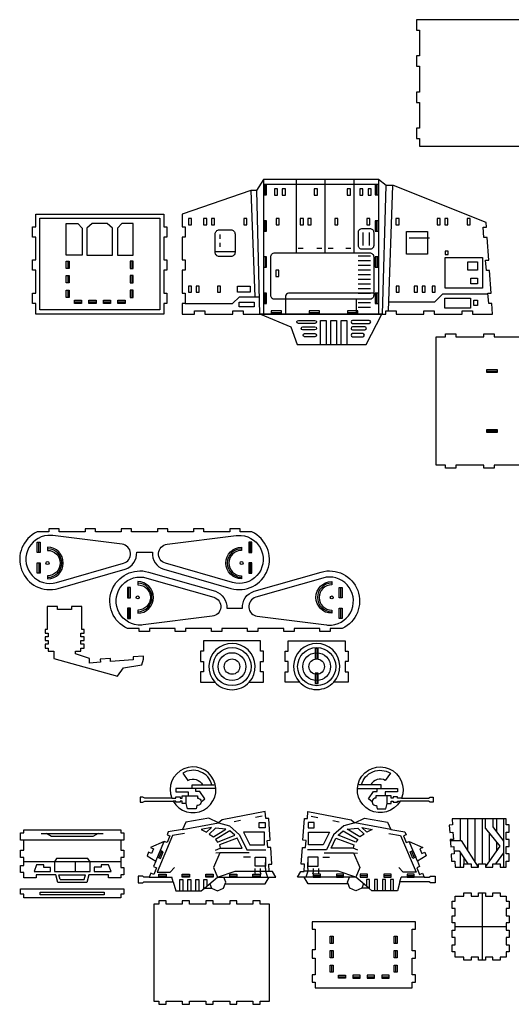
# Model space of a CAD drawing. Header units: inches. Extents: x 70 to 1122, y -10 to 958.
# Tile 1 of 2: x 70 to 546, y 5 to 958. Entities that reach past the tile are written whole.
import ezdxf

# ---------------------------------------------------------------- set-up
doc = ezdxf.new("R2010")
doc.units = ezdxf.units.IN
doc.header["$MEASUREMENT"] = 0
for name, color, linetype in [('corte', 1, 'Continuous'), ('corte interno', 6, 'Continuous'), ('detalhes', 2, 'Continuous'), ('engates', 5, 'Continuous'), ('furos', 3, 'Continuous')]:
    doc.layers.add(name, color=color, linetype=linetype)

msp = doc.modelspace()

# ---------------------------------------------------------------- linework, layer by layer
at = {"layer": 'corte'}
for points in [[(581.05, 957.73), (454.05, 957.73), (454.05, 947.73), (457.05, 947.73), (457.05, 922.73), (454.05, 922.73), (454.05, 912.73), (457.05, 912.73), (457.05, 887.73), (454.05, 887.73), (454.05, 877.73), (457.05, 877.73), (457.05, 852.73), (454.05, 852.73), (454.05, 842.73), (457.05, 842.73), (457.05, 835.51), (581.05, 835.51)], [(209.45, 672.97), (85.45, 672.97), (85.45, 683.27), (82.45, 683.27), (82.45, 693.27), (85.45, 693.27), (85.45, 715.27), (82.45, 715.27), (82.45, 725.27), (85.45, 725.27), (85.45, 747.27), (82.45, 747.27), (82.45, 757.27), (85.45, 757.27), (85.45, 769.66), (209.45, 769.66), (209.45, 757.27), (212.45, 757.27), (212.45, 747.27), (209.45, 747.27), (209.45, 725.27), (212.45, 725.27), (212.45, 715.27), (209.45, 715.27), (209.45, 693.27), (212.45, 693.27), (212.45, 683.27), (209.45, 683.27), (209.45, 672.97)], [(556.11, 526.85), (529.11, 526.85), (529.11, 523.85), (519.11, 523.85), (519.11, 526.85), (492.11, 526.85), (492.11, 523.85), (482.11, 523.85), (482.11, 526.85), (473.03, 526.85), (473.03, 650.85), (482.11, 650.85), (482.11, 653.85), (492.11, 653.85), (492.11, 650.85), (519.11, 650.85), (519.11, 653.85), (529.11, 653.85), (529.11, 650.85), (556.11, 650.85)], [(97.67, 364.24), (97.67, 360.64), (94.67, 360.64), (94.67, 357.04), (97.67, 357.04), (97.67, 353.44), (94.67, 353.44), (94.67, 349.84), (97.67, 349.84), (97.67, 346.92), (102.89, 346.92), (102.89, 339.86), (164.6, 322.51), (170.28, 330.65), (188.08, 333.72), (189.93, 339.02), (189.72, 342.02), (179.74, 341.31), (179.95, 338.32), (158.01, 336.76), (157.8, 339.75), (147.82, 339.04), (148.03, 336.05), (137.69, 335.32), (137.69, 339.8), (124.04, 344.13), (124.04, 346.92), (129.26, 346.92), (129.26, 349.84), (132.26, 349.84), (132.26, 353.44), (129.26, 353.44), (129.26, 357.04), (132.26, 357.04), (132.26, 360.64), (129.26, 360.64), (129.26, 364.24), (132.26, 364.24), (132.26, 367.84), (130.26, 367.84), (130.26, 390.09), (120.26, 390.09), (120.26, 387.09), (106.67, 387.09), (106.67, 390.09), (96.67, 390.09), (96.67, 367.84), (94.67, 367.84), (94.67, 364.24), (97.67, 364.24)], [(215.39, 168.06), (212.66, 161.61), (209.9, 162.78), (196.57, 156.84), (199.33, 155.67), (197.39, 151.07), (194.69, 152.21), (193.34, 148.88), (201.8, 143.6), (199.63, 138.46), (202.39, 137.29), (199.67, 130.84), (196.9, 132.01), (195.24, 128.08), (190.24, 128.08), (189.24, 129.08), (184.61, 129.08), (184.61, 122.58), (189.24, 122.58), (190.24, 123.58), (218.65, 123.58), (221.15, 114.86), (245.73, 114.86), (248.78, 117.41), (255.71, 117.41), (261.49, 115.07), (267.24, 117.5), (268.89, 121.58), (307.52, 121.58), (311.27, 128.08), (317.95, 128.08), (314.55, 133.8), (311.47, 133.6), (311.14, 140.59), (314.14, 140.78), (312.96, 156.92), (309.97, 156.72), (309.52, 163.71), (312.51, 163.9), (311.15, 184.99), (308.15, 184.79), (307.7, 191.78), (265.78, 183.52), (262.41, 180.7), (252.88, 185.22), (230.65, 181.24), (227.49, 174.44), (213.79, 171.99), (212.62, 169.23), (215.39, 168.06)], [(441.26, 168.06), (443.98, 161.61), (446.74, 162.78), (460.08, 156.84), (457.31, 155.67), (459.26, 151.07), (461.96, 152.21), (463.31, 148.88), (454.85, 143.6), (457.02, 138.46), (454.25, 137.29), (456.98, 130.84), (459.74, 132.01), (461.4, 128.08), (466.4, 128.08), (467.4, 129.08), (472.03, 129.08), (472.03, 122.58), (467.4, 122.58), (466.4, 123.58), (438, 123.58), (435.5, 114.86), (410.91, 114.86), (407.87, 117.41), (400.93, 117.41), (395.15, 115.07), (389.4, 117.5), (387.75, 121.58), (349.13, 121.58), (345.37, 128.08), (338.69, 128.08), (342.09, 133.8), (345.18, 133.6), (345.5, 140.59), (342.51, 140.78), (343.68, 156.92), (346.67, 156.72), (347.13, 163.71), (344.13, 163.9), (345.5, 184.99), (348.49, 184.79), (348.95, 191.78), (390.87, 183.52), (394.23, 180.7), (403.76, 185.22), (426, 181.24), (429.15, 174.44), (442.85, 171.99), (444.02, 169.23), (441.26, 168.06)], [(73.83, 111.79), (70.83, 111.79), (70.83, 116.79), (170.83, 116.79), (170.83, 111.79), (167.83, 111.79), (167.83, 108.2), (73.83, 108.2), (73.83, 111.79)]]:
    msp.add_lwpolyline(points, dxfattribs=at)
for points in [[(424.2, 672.97), (424.2, 675.97), (434.2, 675.97), (434.2, 672.97), (461.2, 672.97), (461.2, 675.97), (471.2, 675.97), (471.2, 672.97), (498.2, 672.97), (498.2, 675.97), (508.2, 675.97), (508.2, 672.97), (527.57, 672.97), (526.84, 683.32), (523.84, 683.1), (523.13, 693.08), (526.13, 693.29), (524.57, 715.24), (521.58, 715.02), (520.87, 725), (523.86, 725.21), (522.3, 747.16), (519.31, 746.94), (518.6, 756.92), (521.6, 757.13), (521.29, 761.4), (431.83, 797.36), (424.54, 797.36), (417.1, 803.19), (305.91, 803.19), (299.09, 792.5), (293.74, 792.5), (227.13, 769.66), (227.13, 757.27), (230.13, 757.27), (230.13, 747.27), (227.13, 747.27), (227.13, 725.27), (230.13, 725.27), (230.13, 715.27), (227.13, 715.27), (227.13, 693.27), (230.13, 693.27), (230.13, 683.27), (227.13, 683.27), (227.13, 672.97), (239.2, 672.97), (239.2, 675.97), (249.2, 675.97), (249.2, 672.97), (276.2, 672.97), (276.2, 675.97), (286.2, 675.97), (286.2, 672.97), (302.88, 672.97), (332.52, 660.56), (338.59, 643.34), (405.21, 643.34), (420.32, 672.97)], [(488.74, 178.65), (485.74, 178.45), (486.19, 171.47), (489.19, 171.66), (489.64, 164.68), (486.65, 164.48), (487.1, 157.5), (490.09, 157.69), (490.55, 150.7), (487.55, 150.51), (488, 143.53), (491, 143.72), (491.37, 137.91), (499.89, 137.91), (499.89, 140.91), (506.89, 140.91), (506.89, 137.91), (513.89, 137.91), (513.89, 140.91), (520.89, 140.91), (520.89, 137.91), (527.89, 137.91), (527.89, 140.91), (534.89, 140.91), (534.89, 137.91), (540.77, 137.91), (540.77, 143.73), (543.77, 143.73), (543.77, 150.73), (540.77, 150.73), (540.77, 157.73), (543.77, 157.73), (543.77, 164.73), (540.77, 164.73), (540.77, 171.73), (543.77, 171.73), (543.77, 178.73), (540.77, 178.73), (540.77, 184.55), (488.35, 184.55)], [(134.81, 123.07), (106.85, 123.07), (104.85, 130.57), (85.85, 130.57), (85.85, 127.57), (73.83, 127.57), (73.83, 132.57), (70.83, 132.57), (70.83, 139.57), (73.83, 139.57), (73.83, 147.27), (70.83, 147.27), (70.83, 154.27), (73.83, 154.27), (73.83, 163.97), (70.83, 163.97), (70.83, 170.97), (73.83, 170.97), (73.83, 173.97), (167.83, 173.97), (167.83, 170.97), (170.83, 170.97), (170.83, 163.97), (167.83, 163.97), (167.83, 154.27), (170.83, 154.27), (170.83, 147.27), (167.83, 147.27), (167.83, 137.57), (170.83, 137.57), (170.83, 130.57), (167.83, 130.57), (167.83, 127.57), (155.81, 127.57), (155.81, 130.57), (136.81, 130.57)], [(199.77, 8.17), (204.77, 8.17), (204.77, 5.17), (211.77, 5.17), (211.77, 8.17), (227.22, 8.17), (227.22, 5.17), (234.22, 5.17), (234.22, 8.17), (250.22, 8.17), (250.22, 5.17), (257.22, 5.17), (257.22, 8.17), (257.22, 8.17), (273.22, 8.17), (273.22, 5.17), (280.22, 5.17), (280.22, 8.17), (295.67, 8.17), (295.67, 5.17), (302.67, 5.17), (302.67, 8.17), (311.63, 8.17), (311.63, 102.17), (302.67, 102.17), (302.67, 105.17), (295.67, 105.17), (295.67, 102.17), (280.22, 102.17), (280.22, 105.17), (273.22, 105.17), (273.22, 102.17), (257.22, 102.17), (257.22, 105.17), (250.22, 105.17), (250.22, 102.17), (234.22, 102.17), (234.22, 105.17), (227.22, 105.17), (227.22, 102.17), (211.77, 102.17), (211.77, 105.17), (204.77, 105.17), (204.77, 102.17), (199.77, 102.17)], [(543.77, 62.86), (543.77, 55.86), (540.77, 55.86), (540.77, 50.86), (534.89, 50.86), (534.89, 47.86), (527.89, 47.86), (527.89, 50.86), (520.89, 50.86), (520.89, 47.86), (513.89, 47.86), (513.89, 50.86), (506.89, 50.86), (506.89, 47.86), (499.89, 47.86), (499.89, 50.86), (491.37, 50.86), (491.37, 55.86), (488.37, 55.86), (488.37, 62.86), (491.37, 62.86), (491.37, 69.86), (488.37, 69.86), (488.37, 76.86), (491.37, 76.86), (491.37, 83.86), (488.37, 83.86), (488.37, 90.86), (491.37, 90.86), (491.37, 97.86), (488.37, 97.86), (488.37, 104.86), (491.37, 104.86), (491.37, 109.86), (499.89, 109.86), (499.89, 112.86), (506.89, 112.86), (506.89, 109.86), (513.89, 109.86), (513.89, 112.86), (520.89, 112.86), (520.89, 109.86), (527.89, 109.86), (527.89, 112.86), (534.89, 112.86), (534.89, 109.86), (540.77, 109.86), (540.77, 104.86), (543.77, 104.86), (543.77, 97.86), (540.77, 97.86), (540.77, 90.86), (543.77, 90.86), (543.77, 83.86), (540.77, 83.86), (540.77, 76.86), (543.77, 76.86), (543.77, 69.86), (540.77, 69.86), (540.77, 62.86)], [(352.91, 77.93), (355.91, 77.93), (355.91, 57.81), (352.91, 57.81), (352.91, 49.81), (355.91, 49.81), (355.91, 33.64), (352.91, 33.64), (352.91, 26.64), (355.91, 26.64), (355.91, 21.11), (449.91, 21.11), (449.91, 26.64), (452.91, 26.64), (452.91, 33.64), (449.91, 33.64), (449.91, 49.81), (452.91, 49.81), (452.91, 56.81), (449.91, 56.81), (449.91, 77.93), (452.91, 77.93), (452.91, 84.93), (352.91, 84.93)]]:
    msp.add_lwpolyline(points, close=True, dxfattribs=at)
for points in [[(183.19, 442.57), (198.44, 442.57, 0.363982), (209.51, 426.13), (274.31, 407.49, 0.925628), (294.71, 462.13), (283.21, 462.13), (283.21, 465.13), (273.21, 465.13), (273.21, 462.13), (248.21, 462.13), (248.21, 465.13), (238.21, 465.13), (238.21, 462.13), (213.21, 462.13), (213.21, 465.13), (203.21, 465.13), (203.21, 462.13), (178.21, 462.13), (178.21, 465.13), (168.21, 465.13), (168.21, 462.13), (143.21, 462.13), (143.21, 465.13), (133.21, 465.13), (133.21, 462.13), (108.21, 462.13), (108.21, 465.13), (98.21, 465.13), (98.21, 462.13), (86.91, 462.13, 0.925628), (107.31, 407.49), (172.11, 426.13, 0.329306)], [(270.49, 388.28), (285.75, 388.28, -0.363982), (296.82, 404.72), (361.62, 423.35, -0.925628), (382.01, 368.71), (370.52, 368.71), (370.52, 365.71), (360.52, 365.71), (360.52, 368.71), (335.52, 368.71), (335.52, 365.71), (325.52, 365.71), (325.52, 368.71), (300.52, 368.71), (300.52, 365.71), (290.52, 365.71), (290.52, 368.71), (265.52, 368.71), (265.52, 365.71), (255.52, 365.71), (255.52, 368.71), (230.52, 368.71), (230.52, 365.71), (220.52, 365.71), (220.52, 368.71), (195.52, 368.71), (195.52, 365.71), (185.52, 365.71), (185.52, 368.71), (174.22, 368.71, -0.925628), (194.62, 423.35), (259.42, 404.72, -0.329306)], [(244.97, 316.89), (258.77, 316.89, 0.445958), (292.17, 316.89), (305.97, 316.89), (305.97, 326.89), (302.97, 326.89), (302.97, 336.89), (305.97, 336.89), (305.97, 346.89), (302.97, 346.89), (302.97, 356.73), (247.97, 356.73), (247.97, 346.89), (244.97, 346.89), (244.97, 336.89), (247.97, 336.89), (247.97, 326.89), (244.97, 326.89)], [(326.9, 326.85), (329.9, 326.85), (329.9, 336.85), (326.9, 336.85), (326.9, 346.85), (329.9, 346.85), (329.9, 356.7), (384.9, 356.7), (384.9, 346.85), (387.9, 346.85), (387.9, 336.85), (384.9, 336.85), (384.9, 326.85), (387.9, 326.85), (387.9, 316.85), (374.1, 316.85, -0.445958), (340.7, 316.85), (326.9, 316.85)], [(186.48, 200.7), (189.3, 200.7), (190.93, 201.7), (218.53, 201.7, 26.588888), (217.1, 204.7), (190.93, 204.7), (189.3, 205.7), (186.48, 205.7)], [(470.16, 200.7), (467.34, 200.7), (465.71, 201.7), (438.11, 201.7, -26.588888), (439.54, 204.7), (465.71, 204.7), (467.34, 205.7), (470.16, 205.7)]]:
    msp.add_lwpolyline(points, format="xyb", close=True, dxfattribs=at)
at = {"layer": 'corte interno'}
for p, q in [((307.41, 788.19), (307.41, 798.19)), ((415.6, 788.19), (415.6, 798.19)), ((307.41, 753.19), (307.41, 763.19)), ((415.6, 753.19), (415.6, 763.19)), ((116.45, 724.09), (116.45, 717.09)), ((178.45, 724.09), (178.45, 717.09)), ((307.41, 728.19), (307.41, 718.19)), ((415.6, 728.19), (415.6, 718.19)), ((116.45, 710.09), (116.45, 703.09)), ((178.45, 710.09), (178.45, 703.09)), ((116.45, 696.09), (116.45, 689.09)), ((178.45, 696.09), (178.45, 689.09)), ((307.41, 683.19), (307.41, 693.19)), ((415.6, 683.19), (415.6, 693.19)), ((122.95, 684.77), (129.95, 684.77)), ((136.95, 684.77), (143.95, 684.77)), ((150.95, 684.77), (157.95, 684.77)), ((164.95, 684.77), (171.95, 684.77)), ((313.2, 674.47), (323.2, 674.47)), ((350.2, 674.47), (360.2, 674.47)), ((387.2, 674.47), (397.2, 674.47)), ((522.21, 617.85), (532.21, 617.85)), ((522.21, 559.85), (532.21, 559.85)), ((88.41, 442.28), (88.41, 452.28)), ((293.21, 442.28), (293.21, 452.28)), ((88.41, 432.28), (88.41, 422.28)), ((293.21, 422.28), (293.21, 432.28)), ((175.72, 398.56), (175.72, 408.56)), ((380.51, 408.56), (380.51, 398.56)), ((175.72, 388.56), (175.72, 378.56)), ((380.51, 388.56), (380.51, 378.56)), ((357.4, 349.27), (357.4, 339.27)), ((357.4, 325.68), (357.4, 315.68)), ((207.51, 153.26), (204.78, 146.81)), ((449.14, 153.26), (451.86, 146.81)), ((204.77, 129.58), (211.77, 129.58)), ((227.22, 129.58), (234.22, 129.58)), ((250.22, 129.58), (257.22, 129.58)), ((273.22, 129.58), (280.22, 129.58)), ((295.67, 129.58), (302.67, 129.58)), ((360.98, 129.58), (353.98, 129.58)), ((383.43, 129.58), (376.43, 129.58)), ((406.43, 129.58), (399.43, 129.58)), ((429.43, 129.58), (422.43, 129.58)), ((451.88, 129.58), (444.88, 129.58)), ((371.91, 64.12), (371.91, 71.12)), ((433.91, 64.12), (433.91, 71.12)), ((371.91, 50.12), (371.91, 57.12)), ((433.91, 50.12), (433.91, 57.12)), ((371.91, 36.12), (371.91, 43.12)), ((433.91, 36.12), (433.91, 43.12)), ((378.41, 31.8), (385.41, 31.8)), ((392.41, 31.8), (399.41, 31.8)), ((406.41, 31.8), (413.41, 31.8)), ((420.4, 31.8), (427.41, 31.8))]:
    msp.add_line(p, q, dxfattribs=at)
for centre, start, end in [((96.91, 432.06), 270, 90), ((284.7, 432.06), 90, 270), ((184.22, 398.78), 270, 90), ((372.01, 398.78), 90, 270)]:
    msp.add_arc(centre, 13.79, start, end, dxfattribs=at)
at = {"layer": 'detalhes'}
for p, q in [((305.91, 803.19), (305.91, 672.97)), ((337.44, 803.19), (337.44, 732.2)), ((365.44, 803.19), (365.44, 732.2)), ((393.44, 803.19), (393.44, 732.2)), ((417.1, 803.19), (417.1, 672.97)), ((293.74, 792.5), (297.52, 689.49)), ((299.09, 792.5), (301.91, 672.97)), ((417.1, 798.19), (305.91, 798.19)), ((421.1, 672.97), (424.54, 797.36)), ((426.93, 675.97), (431.04, 797.36)), ((264.13, 745.78), (264.13, 749.78)), ((402.22, 739.2), (402.22, 751.78)), ((408.1, 751.78), (408.1, 739.2)), ((446.87, 746.76), (466.65, 746.76)), ((259.14, 733.5), (278.41, 733.5)), ((264.13, 738), (264.13, 742)), ((397.5, 729.2), (409.5, 729.2)), ((397.5, 724.7), (409.5, 724.7)), ((397.5, 720.2), (409.5, 720.2)), ((397.5, 715.7), (409.5, 715.7)), ((397.5, 711.2), (409.5, 711.2)), ((397.5, 706.7), (409.5, 706.7)), ((397.5, 702.2), (409.5, 702.2)), ((397.5, 697.7), (409.5, 697.7)), ((275.91, 683.27), (282.75, 689.49)), ((282.75, 689.49), (301.52, 689.49)), ((395.5, 687.2), (395.5, 672.97)), ((397.5, 693.2), (409.5, 693.2)), ((471.82, 684.65), (479.59, 692.55)), ((479.59, 692.55), (523.17, 692.55)), ((230.13, 683.27), (275.91, 683.27)), ((397.5, 684.2), (409.5, 684.2)), ((397.5, 679.7), (409.5, 679.7)), ((427.22, 684.65), (471.82, 684.65)), ((302.88, 672.97), (420.32, 672.97)), ((420.32, 672.97), (302.88, 672.97)), ((231.07, 199.37), (231.07, 206.84)), ((425.58, 199.37), (425.58, 206.84)), ((283.63, 182.96), (277.56, 181.76)), ((304.7, 187.11), (298.19, 185.83)), ((351.94, 187.11), (358.45, 185.83)), ((373.02, 182.96), (379.09, 181.76)), ((496.39, 184.55), (496.39, 163.54)), ((503.39, 184.55), (503.39, 153.76)), ((510.39, 184.55), (510.39, 142.98)), ((517.39, 184.55), (517.39, 140.91)), ((520.92, 175.38), (520.92, 184.55)), ((527.89, 184.55), (527.89, 176.85)), ((527.89, 184.55), (527.89, 176.85)), ((531.39, 184.55), (531.39, 172.16)), ((538.11, 184.55), (538.11, 137.91)), ((520.92, 175.38), (534.54, 158.26)), ((527.89, 176.85), (538.11, 163.14)), ((167.83, 163.97), (73.83, 163.97)), ((90.83, 170.47), (150.83, 170.47)), ((201.8, 143.6), (209.9, 162.78)), ((454.85, 143.6), (446.74, 162.78)), ((486.71, 163.54), (497.07, 163.54)), ((497.07, 163.54), (513.67, 137.91)), ((524.39, 171.02), (524.39, 143.57)), ((531.39, 162.22), (531.39, 153.69)), ((259.54, 154.45), (263.86, 156.18)), ((397.11, 154.45), (392.79, 156.18)), ((490.35, 153.76), (495.19, 153.76)), ((495.19, 153.76), (503.6, 140.91)), ((534.54, 158.26), (520.89, 138.51)), ((167.83, 143.15), (73.83, 143.15)), ((124.15, 133.57), (124.15, 143.15)), ((263.7, 151.69), (259.83, 151.48)), ((293.28, 147.44), (286.72, 147.44)), ((363.37, 147.44), (369.93, 147.44)), ((392.95, 151.69), (396.81, 151.48)), ((496.39, 151.92), (496.39, 137.91)), ((499.89, 146.57), (499.89, 140.91)), ((538.11, 151.77), (530.6, 140.91)), ((307.95, 136.46), (307.95, 142.34)), ((348.69, 136.46), (348.69, 142.34)), ((109.16, 126.07), (107.96, 130.57)), ((107.96, 130.57), (133.71, 130.57)), ((109.16, 126.07), (132.51, 126.07)), ((132.51, 126.07), (133.71, 130.57)), ((195.24, 128.08), (217.36, 128.08)), ((218.65, 123.58), (217.36, 128.08)), ((261.49, 128.08), (311.27, 128.08)), ((395.15, 128.08), (345.37, 128.08)), ((438, 123.58), (439.29, 128.08)), ((461.4, 128.08), (439.29, 128.08))]:
    msp.add_line(p, q, dxfattribs=at)
for points in [[(319.57, 788.12), (319.57, 794.12), (316.57, 794.12), (316.57, 788.12)], [(327.07, 788.12), (327.07, 794.12), (324.07, 794.12), (324.07, 788.12)], [(358.12, 788.12), (358.12, 794.12), (355.12, 794.12), (355.12, 788.12)], [(389.97, 788.12), (389.97, 794.12), (386.97, 794.12), (386.97, 788.12)], [(402.07, 788.12), (402.07, 794.12), (399.07, 794.12), (399.07, 788.12)], [(410.07, 788.12), (410.07, 794.12), (407.07, 794.12), (407.07, 788.12)], [(89.45, 765.66), (205.45, 765.66), (205.45, 676.97), (89.45, 676.97)], [(236.2, 759.28), (236.2, 765.28), (233.2, 765.28), (233.2, 759.28)], [(251.02, 759.28), (251.02, 765.28), (248.02, 765.28), (248.02, 759.28)], [(258.52, 759.28), (258.52, 765.28), (255.52, 765.28), (255.52, 759.28)], [(289.94, 759.28), (289.94, 765.28), (286.94, 765.28), (286.94, 759.28)], [(321.12, 759.28), (321.12, 765.28), (318.12, 765.28), (318.12, 759.28)], [(344.48, 759.28), (344.48, 765.28), (341.48, 765.28), (341.48, 759.28)], [(351.98, 759.28), (351.98, 765.28), (348.98, 765.28), (348.98, 759.28)], [(377.95, 759.28), (377.95, 765.28), (374.95, 765.28), (374.95, 759.28)], [(408.97, 759.28), (408.97, 765.28), (405.97, 765.28), (405.97, 759.28)], [(437.08, 759.28), (437.08, 765.28), (434.08, 765.28), (434.08, 759.28)], [(476.92, 759.28), (476.92, 765.28), (473.92, 765.28), (473.92, 759.28)], [(484.42, 759.28), (484.42, 765.28), (481.42, 765.28), (481.42, 759.28)], [(505.89, 759.28), (505.89, 765.28), (502.89, 765.28), (502.89, 759.28)], [(114.95, 760.66), (126.16, 760.66), (130.42, 756.08), (130.42, 729.91), (114.95, 729.91)], [(154.66, 760.66), (140.25, 760.66), (135.09, 756.16), (135.09, 729.91), (159.82, 729.91), (159.82, 756.16)], [(168.75, 760.66), (164.49, 756.08), (164.49, 729.91), (179.95, 729.91), (179.95, 760.66)], [(444.41, 752.95), (464.65, 752.95), (464.65, 730.79), (444.41, 730.79)], [(481.76, 730.66), (484.76, 730.66), (484.76, 733.66), (481.76, 733.66)], [(481.76, 727.66), (517.9, 727.66), (517.9, 698.03), (481.76, 698.03)], [(320.91, 709.4), (320.91, 715.4), (317.91, 715.4), (317.91, 709.4)], [(503.58, 723.51), (513.15, 723.51), (513.15, 715.47), (503.58, 715.47)], [(506.51, 707.62), (513.15, 707.62), (513.15, 702.04), (506.51, 702.04)], [(236.2, 694.08), (236.2, 700.08), (233.2, 700.08), (233.2, 694.08)], [(243.7, 694.08), (243.7, 700.08), (240.7, 700.08), (240.7, 694.08)], [(264.4, 694.08), (264.4, 700.08), (261.4, 700.08), (261.4, 694.08)], [(280.75, 700.02), (293.03, 700.02), (293.03, 693.99), (280.75, 693.99)], [(437.25, 694.02), (437.25, 700.02), (434.25, 700.02), (434.25, 694.02)], [(454.86, 694.02), (454.86, 700.02), (451.86, 700.02), (451.86, 694.02)], [(462.36, 694.02), (462.36, 700.02), (459.36, 700.02), (459.36, 694.02)], [(472.21, 694.02), (472.21, 700.02), (469.21, 700.02), (469.21, 694.02)], [(481.35, 688.38), (506.29, 688.38), (506.29, 678.58), (481.35, 678.58)], [(509.54, 686.41), (513.18, 686.41), (513.18, 681.22), (509.54, 681.22)], [(282.33, 684.44), (296.83, 684.44), (296.83, 679.94), (282.33, 679.94)], [(250.7, 171.77), (255.62, 176.23), (245.58, 174.33)], [(253.33, 169.85), (257.57, 167.14), (269.63, 174.5), (259.34, 175.47)], [(259.5, 164.67), (261.46, 162.02), (278.32, 168.76), (273.46, 172.91)], [(286.7, 171.86), (292.85, 159.32), (307.05, 159.32), (307.05, 171.86)], [(301.67, 180.9), (307.38, 180.9), (307.38, 175.96), (301.67, 175.96)], [(354.98, 180.9), (349.27, 180.9), (349.27, 175.96), (354.98, 175.96)], [(369.94, 171.86), (363.8, 159.32), (349.6, 159.32), (349.6, 171.86)], [(397.15, 164.67), (395.19, 162.02), (378.33, 168.76), (383.18, 172.91)], [(403.31, 169.85), (399.07, 167.14), (387.01, 174.5), (397.3, 175.47)], [(405.94, 171.77), (401.02, 176.23), (411.06, 174.33)], [(263.86, 156.18), (285.15, 156.18), (280.58, 165.92), (263.2, 159.42)], [(392.79, 156.18), (371.49, 156.18), (376.07, 165.92), (393.45, 159.42)], [(138.03, 143.15), (136.03, 146.15), (105.64, 146.15), (103.64, 143.15), (103.64, 133.57), (138.03, 133.57)], [(297.72, 147.44), (307.95, 147.44), (307.95, 138.96), (297.72, 138.96)], [(358.93, 147.44), (348.69, 147.44), (348.69, 138.96), (358.93, 138.96)], [(93.41, 140.15), (86.4, 140.15), (84.07, 133.57), (99.64, 133.57), (99.64, 137.64), (93.41, 137.64)], [(155.78, 140.15), (148.76, 140.15), (148.76, 137.74), (142.03, 137.74), (142.03, 133.57), (158.5, 133.57)], [(89.83, 111.2), (89.83, 113.79), (151.83, 113.79), (151.83, 111.2)]]:
    msp.add_lwpolyline(points, close=True, dxfattribs=at)
for points in [[(263.13, 754.39), (274.41, 754.39, -0.414214), (278.41, 750.39), (278.41, 732.62, -0.414214), (274.41, 728.62), (263.13, 728.62, -0.414214), (259.13, 732.62), (259.13, 750.39, -0.414214)], [(401.72, 755.78), (408.6, 755.78, -0.414214), (412.6, 751.78), (412.6, 739.14, -0.443852), (408.6, 735.7), (401.72, 735.7, -0.443852), (397.72, 739.14), (397.72, 751.78, -0.414214)], [(316.91, 732.2), (408.6, 732.2, -0.414214), (412.6, 728.2), (412.6, 691.2, -0.414214), (408.6, 687.2), (316.91, 687.2, -0.414214), (312.91, 691.2), (312.91, 728.2, -0.414214)], [(339.7, 666.87), (355.7, 666.87, -1), (355.7, 663.87), (339.7, 663.87, -1)], [(408.18, 666.87), (392.18, 666.87, 1), (392.18, 663.87), (408.18, 663.87, 1)], [(343.93, 660.56), (355.7, 660.56, -1), (355.7, 657.56), (343.93, 657.56, -1)], [(403.96, 660.56), (392.18, 660.56, 1), (392.18, 657.56), (403.96, 657.56, 1)], [(345.76, 651.06, -1), (345.76, 654.06), (355.7, 654.06, -1), (355.7, 651.06)], [(402.12, 651.06, 1), (402.12, 654.06), (392.18, 654.06, 1), (392.18, 651.06)], [(105.66, 413.26), (170.46, 431.89, 0.815673), (169.03, 450.28), (102.17, 458.66, 0.053847), (97.18, 458.76, 1.100694), (105.66, 413.26)], [(275.97, 413.26), (211.17, 431.89, -0.815673), (212.6, 450.28), (279.46, 458.66, -0.053847), (284.45, 458.76, -1.100694), (275.97, 413.26)], [(192.96, 417.59), (257.77, 398.95, -0.815673), (256.33, 380.56), (189.48, 372.18, -0.053847), (184.48, 372.09, -1.100694), (192.96, 417.59)], [(363.28, 417.59), (298.47, 398.95, 0.815673), (299.91, 380.56), (366.76, 372.18, 0.053847), (371.76, 372.09, 1.100694), (363.28, 417.59)]]:
    msp.add_lwpolyline(points, format="xyb", close=True, dxfattribs=at)
for points in [[(339.35, 736.7), (344.17, 736.7)], [(357.62, 736.7), (362.44, 736.7)], [(368.44, 736.7), (373.26, 736.7)], [(385.62, 736.7), (390.44, 736.7)], [(361.2, 643.34), (361.2, 666.87), (366.68, 666.87), (366.68, 643.34)], [(371.2, 643.34), (371.2, 666.87), (376.68, 666.87), (376.68, 643.34)], [(381.2, 643.34), (381.2, 666.87), (386.68, 666.87), (386.68, 643.34)], [(259.83, 214.1), (221.11, 214.1), (221.11, 210.6), (233.11, 210.6), (233.11, 206.84)], [(236.98, 214.1), (236.98, 217.41), (258.19, 217.41), (259.27, 217.69)], [(245.52, 201.05), (249.05, 203.92), (244.18, 211.08), (240.58, 211.08), (240.58, 214.1)], [(396.81, 214.1), (435.53, 214.1), (435.53, 210.6), (423.53, 210.6), (423.53, 206.84)], [(419.67, 214.1), (419.67, 217.41), (398.45, 217.41), (397.37, 217.69)], [(411.13, 201.05), (407.6, 203.92), (412.46, 211.08), (416.07, 211.08), (416.07, 214.1)], [(227.49, 174.44), (262.41, 180.7), (262.41, 180.7), (272.91, 177.91), (282.86, 169.28), (289.72, 154.69), (308.06, 154.69)], [(429.15, 174.44), (394.23, 180.7), (394.23, 180.7), (383.73, 177.91), (373.79, 169.28), (366.92, 154.69), (348.59, 154.69)], [(145.83, 170.47), (140.83, 167.49), (100.83, 167.49), (95.83, 170.47)], [(229.42, 170.47), (217.98, 168.42), (202.96, 132.85), (215.47, 132.85), (219.72, 137.47)], [(427.22, 170.47), (438.66, 168.42), (453.69, 132.85), (441.18, 132.85), (436.92, 137.47)], [(292.04, 151.69), (263.7, 151.69), (257.56, 137.51), (261.49, 128.08)], [(364.61, 151.69), (392.95, 151.69), (399.09, 137.51), (395.15, 128.08)], [(248.78, 117.41), (261.49, 128.08), (278.38, 133.97), (311.44, 133.97)], [(297.45, 136.46), (297.45, 132.4), (297.86, 131.08)], [(302.7, 136.46), (302.7, 132.92), (303.27, 131.08)], [(307.95, 136.46), (307.95, 133.97), (309.76, 128.08)], [(407.87, 117.41), (395.15, 128.08), (378.27, 133.97), (345.2, 133.97)], [(348.69, 136.46), (348.69, 133.97), (346.88, 128.08)], [(353.94, 136.46), (353.94, 132.92), (353.38, 131.08)], [(359.19, 136.46), (359.19, 132.4), (358.79, 131.08)], [(224.84, 114.86), (224.84, 125.87), (227.83, 125.87), (227.83, 114.86)], [(232.59, 114.86), (232.59, 125.87), (235.59, 125.87), (235.59, 114.86)], [(240.35, 114.86), (240.35, 125.87), (243.34, 125.87), (243.34, 114.86)], [(248.1, 116.85), (248.1, 125.87), (251.1, 125.87), (251.1, 119.36)], [(268.89, 121.58), (269.58, 123.29), (267.55, 128.08)], [(387.75, 121.58), (387.06, 123.29), (389.09, 128.08)], [(408.54, 116.85), (408.54, 125.87), (405.55, 125.87), (405.55, 119.36)], [(416.3, 114.86), (416.3, 125.87), (413.3, 125.87), (413.3, 114.86)], [(424.05, 114.86), (424.05, 125.87), (421.06, 125.87), (421.06, 114.86)], [(431.81, 114.86), (431.81, 125.87), (428.81, 125.87), (428.81, 114.86)], [(253.91, 121.67), (255.71, 117.41)], [(402.74, 121.67), (400.93, 117.41)]]:
    msp.add_lwpolyline(points, dxfattribs=at)
for points in [[(412.47, 693.2), (330.17, 693.2, 0.414214), (327.17, 690.2), (327.17, 672.97)], [(256, 217.41, 0.504588), (227.84, 228.75), (232.82, 221.81, -0.420172), (246.96, 217.41)], [(400.65, 217.41, -0.504588), (428.8, 228.75), (423.83, 221.81, 0.420172), (409.69, 217.41)], [(217.1, 204.7), (221.15, 204.7), (221.15, 205.97), (225.15, 205.97), (225.15, 204.7), (227.07, 204.7), (227.07, 206.84), (241.91, 206.84), (241.91, 204.65, -1.096972), (241.25, 197.5), (240.66, 194.38), (232.31, 194.38), (231.07, 199.37), (227.07, 199.37), (227.07, 201.7), (225.15, 201.7), (225.15, 200.8), (221.15, 200.8), (221.15, 201.7), (218.53, 201.7)], [(439.54, 204.7), (435.5, 204.7), (435.5, 205.97), (431.5, 205.97), (431.5, 204.7), (429.58, 204.7), (429.58, 206.84), (414.73, 206.84), (414.73, 204.65, 1.096972), (415.4, 197.5), (415.98, 194.38), (424.33, 194.38), (425.58, 199.37), (429.58, 199.37), (429.58, 201.7), (431.5, 201.7), (431.5, 200.8), (435.5, 200.8), (435.5, 201.7), (438.11, 201.7)]]:
    msp.add_lwpolyline(points, format="xyb", dxfattribs=at)
for centre, radius in [((275.47, 331.89), 18.45), ((275.47, 331.89), 13.45), ((357.4, 331.85), 18.45), ((357.4, 331.85), 13.45), ((275.47, 331.89), 7.45), ((357.4, 331.85), 7.45)]:
    msp.add_circle(centre, radius, dxfattribs=at)
for centre in [(275.47, 331.89), (357.4, 331.85)]:
    msp.add_arc(centre, 22.45, 318.06975, 221.93025, dxfattribs=at)
at = {"layer": 'engates'}
for p, q in [((517.39, 112.86), (517.39, 47.86)), ((491.37, 80.36), (540.77, 80.36))]:
    msp.add_line(p, q, dxfattribs=at)
for points in [[(305.91, 788.19), (308.91, 788.19), (308.91, 798.19), (305.91, 798.19)], [(414.1, 788.19), (417.1, 788.19), (417.1, 798.19), (414.1, 798.19)], [(305.91, 753.19), (308.91, 753.19), (308.91, 763.19), (305.91, 763.19)], [(414.1, 753.19), (417.1, 753.19), (417.1, 763.19), (414.1, 763.19)], [(114.95, 724.09), (117.95, 724.09), (117.95, 717.09), (114.95, 717.09)], [(179.95, 724.09), (176.95, 724.09), (176.95, 717.09), (179.95, 717.09)], [(305.91, 718.19), (308.91, 718.19), (308.91, 728.19), (305.91, 728.19)], [(414.1, 718.19), (417.1, 718.19), (417.1, 728.19), (414.1, 728.19)], [(114.95, 710.09), (117.95, 710.09), (117.95, 703.09), (114.95, 703.09)], [(179.95, 710.09), (176.95, 710.09), (176.95, 703.09), (179.95, 703.09)], [(114.95, 696.09), (117.95, 696.09), (117.95, 689.09), (114.95, 689.09)], [(179.95, 696.09), (176.95, 696.09), (176.95, 689.09), (179.95, 689.09)], [(122.95, 686.27), (129.95, 686.27), (129.95, 683.27), (122.95, 683.27)], [(136.95, 686.27), (143.95, 686.27), (143.95, 683.27), (136.95, 683.27)], [(150.95, 686.27), (157.95, 686.27), (157.95, 683.27), (150.95, 683.27)], [(164.95, 686.27), (171.95, 686.27), (171.95, 683.27), (164.95, 683.27)], [(305.91, 683.19), (308.91, 683.19), (308.91, 693.19), (305.91, 693.19)], [(414.1, 683.19), (417.1, 683.19), (417.1, 693.19), (414.1, 693.19)], [(313.2, 672.97), (323.2, 672.97), (323.2, 675.97), (313.2, 675.97)], [(350.2, 672.97), (360.2, 672.97), (360.2, 675.97), (350.2, 675.97)], [(387.2, 672.97), (397.2, 672.97), (397.2, 675.97), (387.2, 675.97)], [(522.21, 619.35), (532.21, 619.35), (532.21, 616.35), (522.21, 616.35)], [(522.21, 561.35), (532.21, 561.35), (532.21, 558.35), (522.21, 558.35)], [(89.91, 442.28), (86.91, 442.28), (86.91, 452.28), (89.91, 452.28)], [(291.71, 442.28), (294.71, 442.28), (294.71, 452.28), (291.71, 452.28)], [(89.91, 422.28), (86.91, 422.28), (86.91, 432.28), (89.91, 432.28)], [(291.71, 422.28), (294.71, 422.28), (294.71, 432.28), (291.71, 432.28)], [(177.22, 408.56), (174.22, 408.56), (174.22, 398.56), (177.22, 398.56)], [(379.01, 408.56), (382.01, 408.56), (382.01, 398.56), (379.01, 398.56)], [(177.22, 388.56), (174.22, 388.56), (174.22, 378.56), (177.22, 378.56)], [(379.01, 388.56), (382.01, 388.56), (382.01, 378.56), (379.01, 378.56)], [(355.9, 339.27), (358.9, 339.27), (358.9, 349.27), (355.9, 349.27)], [(355.9, 315.68), (358.9, 315.68), (358.9, 325.68), (355.9, 325.68)], [(204.77, 131.08), (211.77, 131.08), (211.77, 128.08), (204.77, 128.08)], [(227.22, 131.08), (234.22, 131.08), (234.22, 128.08), (227.22, 128.08)], [(250.22, 131.08), (257.22, 131.08), (257.22, 128.08), (250.22, 128.08)], [(273.22, 131.08), (280.22, 131.08), (280.22, 128.08), (273.22, 128.08)], [(295.67, 131.08), (302.67, 131.08), (302.67, 128.08), (295.67, 128.08)], [(360.98, 131.08), (353.98, 131.08), (353.98, 128.08), (360.98, 128.08)], [(383.43, 131.08), (376.43, 131.08), (376.43, 128.08), (383.43, 128.08)], [(406.43, 131.08), (399.43, 131.08), (399.43, 128.08), (406.43, 128.08)], [(429.43, 131.08), (422.43, 131.08), (422.43, 128.08), (429.43, 128.08)], [(451.88, 131.08), (444.88, 131.08), (444.88, 128.08), (451.88, 128.08)], [(370.41, 71.12), (373.41, 71.12), (373.41, 64.12), (370.41, 64.12)], [(432.41, 71.12), (435.41, 71.12), (435.41, 64.12), (432.41, 64.12)], [(370.41, 57.12), (373.41, 57.12), (373.41, 50.12), (370.41, 50.12)], [(432.41, 57.12), (435.41, 57.12), (435.41, 50.12), (432.41, 50.12)], [(370.41, 43.12), (373.41, 43.12), (373.41, 36.12), (370.41, 36.12)], [(432.41, 43.12), (435.41, 43.12), (435.41, 36.12), (432.41, 36.12)], [(378.41, 33.3), (385.41, 33.3), (385.41, 30.3), (378.41, 30.3)], [(392.41, 30.3), (399.41, 30.3), (399.41, 33.3), (392.41, 33.3)], [(406.41, 30.3), (413.41, 30.3), (413.41, 33.3), (406.41, 33.3)], [(420.4, 30.3), (427.41, 30.3), (427.41, 33.3), (420.4, 33.3)]]:
    msp.add_lwpolyline(points, close=True, dxfattribs=at)
for points in [[(96.91, 444.35, -1), (96.91, 419.77), (96.91, 416.77, 1), (96.91, 447.35)], [(284.7, 444.35, 1), (284.7, 419.77), (284.7, 416.77, -1), (284.7, 447.35)], [(184.22, 411.07, -1), (184.22, 386.49), (184.22, 383.49, 1), (184.22, 414.07)], [(372.01, 411.07, 1), (372.01, 386.49), (372.01, 383.49, -1), (372.01, 414.07)]]:
    msp.add_lwpolyline(points, format="xyb", close=True, dxfattribs=at)
for points in [[(208.89, 152.68), (206.13, 153.84), (203.4, 147.39), (206.17, 146.23), (208.89, 152.68)], [(447.76, 152.68), (450.52, 153.84), (453.24, 147.39), (450.48, 146.23), (447.76, 152.68)]]:
    msp.add_lwpolyline(points, dxfattribs=at)
at = {"layer": 'furos'}
for centre in [(96.91, 432.06), (284.7, 432.06), (184.22, 398.78), (372.01, 398.78)]:
    msp.add_circle(centre, 1.48, dxfattribs=at)

doc.saveas('drawing.dxf')
